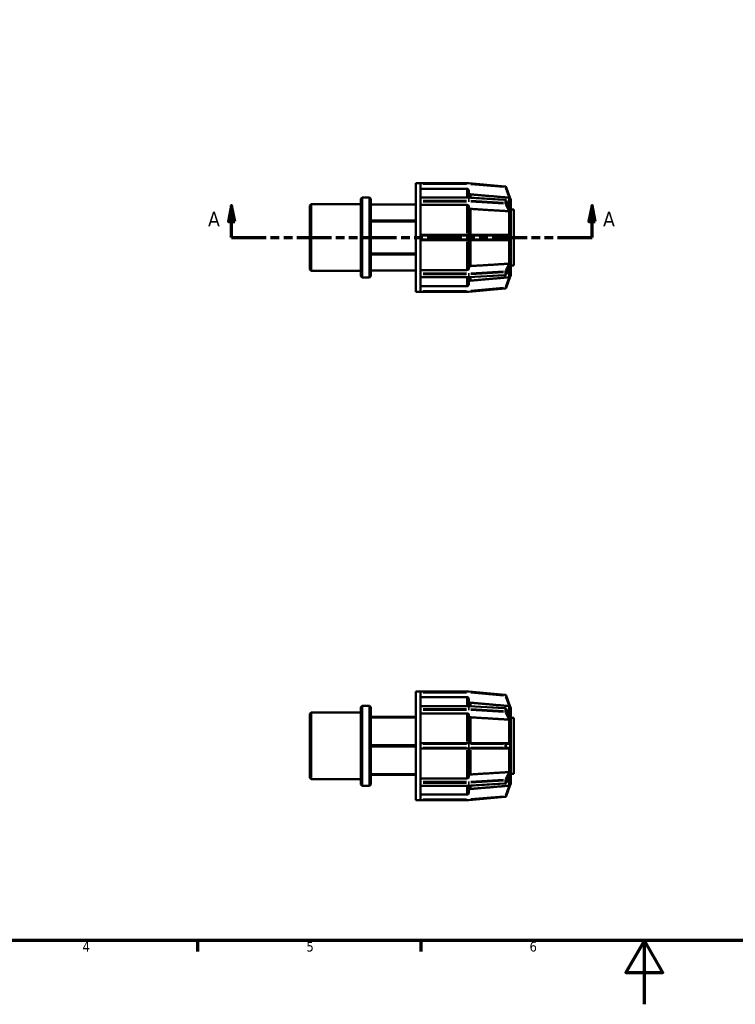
# Model space of a CAD drawing. Header units: millimetres. Extents: x 0 to 898, y 0 to 594.
# Tile 2 of 4: x 225 to 449, y 0 to 309. Entities that reach past the tile are written whole.
import ezdxf

# ---------------------------------------------------------------- set-up
doc = ezdxf.new("R2010")
doc.units = ezdxf.units.MM
doc.linetypes.add('DOUBLE_DASH_CHAIN', pattern=[1.2403, 0.6614, -0.0827, 0.1654, -0.0827, 0.1654, -0.0827])
for name, color, linetype, lineweight in [('Border (ANSI)', 7, 'Continuous', 70), ('Section Line (ANSI)', 7, 'DOUBLE_DASH_CHAIN', 70), ('Visible (ANSI)', 7, 'Continuous', 50), ('Visible Narrow (ANSI)', 7, 'Continuous', 35)]:
    doc.layers.add(name, color=color, linetype=linetype, lineweight=lineweight)
doc.styles.add('Label Text (ANSI)', font='tahoma.ttf')
doc.styles.add('Note Text (ANSI)', font='tahoma.ttf')

# ---------------------------------------------------------------- blocks, each defined once
blk = doc.blocks.new('Borders Default Border')
at = {"layer": 'Border (ANSI)'}
for p, q in [((280.33, 20), (280.33, 16.55)), ((350.42, 20), (350.42, 16.55))]:
    blk.add_line(p, q, dxfattribs=at)
at = {"layer": 'Border (ANSI)', "flags": 128}
for points in [[(20, 20), (20, 574), (821, 574), (821, 20), (20, 20)], [(420.5, 0), (420.5, 20), (414.73, 10), (426.27, 10), (420.5, 20)]]:
    blk.add_lwpolyline(points, dxfattribs=at)
at = {"layer": 'Border (ANSI)', "char_height": 3.05, "attachment_point": 7, "style": 'Note Text (ANSI)'}
for s, insert in [('4', (244.23, 16.55)), ('5', (314.48, 16.49)), ('6', (384.49, 16.49))]:
    blk.add_mtext(s, dxfattribs=dict(at, insert=insert))
blk = doc.blocks.new('2dTransSection0')
at = {"layer": 'Section Line (ANSI)', "linetype": 'Continuous'}
for p, q in [((290.98, 250.43), (289.98, 245.43)), ((290.98, 245.43), (290.98, 250.43)), ((291.98, 245.43), (290.98, 250.43)), ((404.08, 250.43), (403.08, 245.43)), ((404.08, 245.43), (404.08, 250.43)), ((405.08, 245.43), (404.08, 250.43)), ((289.98, 245.43), (291.98, 245.43)), ((290.98, 240.43), (290.98, 245.43)), ((403.08, 245.43), (405.08, 245.43)), ((404.08, 240.43), (404.08, 245.43)), ((290.98, 240.43), (301.83, 240.43)), ((393.23, 240.43), (404.08, 240.43))]:
    blk.add_line(p, q, dxfattribs=at)
at = {"layer": 'Section Line (ANSI)', "linetype": 'DOUBLE_DASH_CHAIN', "ltscale": 16.488108}
blk.add_line((290.98, 240.43), (404.08, 240.43), dxfattribs=at)
at = {"layer": 'Section Line (ANSI)', "linetype": 'Continuous', "flags": 128}
for points in [[(291.98, 245.43), (290.98, 250.43), (289.98, 245.43), (291.98, 245.43)], [(405.08, 245.43), (404.08, 250.43), (403.08, 245.43), (405.08, 245.43)]]:
    blk.add_lwpolyline(points, dxfattribs=at)
at = {"layer": 'Section Line (ANSI)'}
for points in [[(291.98, 245.43), (290.98, 250.43), (289.98, 245.43), (291.98, 245.43)], [(405.08, 245.43), (404.08, 250.43), (403.08, 245.43), (405.08, 245.43)]]:
    blk.add_solid(points, dxfattribs=at)
at = {"layer": 'Section Line (ANSI)', "char_height": 4.57, "attachment_point": 7, "style": 'Label Text (ANSI)'}
for insert in [(283.62, 243.93), (407.55, 243.93)]:
    blk.add_mtext('A', dxfattribs=dict(at, insert=insert))

msp = doc.modelspace()

# ---------------------------------------------------------------- linework, layer by layer
at = {"layer": 'Visible (ANSI)'}
for p, q in [((348.831, 223.427), (348.831, 257.427)), ((348.831, 257.427), (350.303, 257.427)), ((350.303, 257.416), (350.303, 257.427)), ((365.437, 257.427), (350.303, 257.427)), ((350.303, 252.874), (350.303, 257.416)), ((376.869, 256.428), (365.465, 257.426)), ((364.811, 255.704), (350.303, 255.704)), ((365.451, 255.063), (365.451, 252.916)), ((378.429, 252.684), (377.142, 256.219)), ((315.531, 250.486), (315.95, 250.905)), ((315.531, 230.369), (315.531, 250.486)), ((315.95, 250.905), (315.95, 229.95)), ((315.95, 250.905), (331.531, 250.905)), ((331.531, 252.581), (331.95, 253)), ((331.531, 228.273), (331.531, 252.581)), ((331.95, 253), (331.95, 227.854)), ((331.95, 253), (334.312, 253)), ((334.312, 227.854), (334.312, 253)), ((334.731, 252.581), (334.312, 253)), ((334.731, 252.581), (334.731, 228.273)), ((334.731, 250.8), (348.831, 250.8)), ((350.303, 252.917), (365.437, 252.917)), ((350.303, 252.823), (350.303, 252.874)), ((350.303, 252.448), (350.303, 252.823)), ((350.303, 252.073), (350.303, 252.448)), ((350.303, 252.007), (350.303, 252.073)), ((350.303, 241.041), (350.303, 252.007)), ((364.811, 250.628), (350.303, 250.628)), ((365.451, 250.175), (365.451, 241.277)), ((365.457, 252.916), (376.861, 252.211)), ((377.126, 252.038), (378.4, 249.562)), ((378.571, 252.293), (378.57, 252.295)), ((378.57, 252.293), (378.571, 252.293)), ((378.571, 252.293), (378.571, 249.419)), ((378.57, 249.42), (378.571, 249.419)), ((378.571, 248.217), (378.57, 248.218)), ((378.57, 248.217), (378.571, 248.217)), ((378.571, 249.419), (378.571, 248.818)), ((378.571, 249.227), (379.531, 249.227)), ((378.571, 248.818), (378.571, 248.217)), ((378.571, 248.217), (378.571, 241.277)), ((379.531, 231.627), (379.531, 249.227)), ((348.831, 245.771), (334.731, 245.771)), ((334.731, 245.457), (348.831, 245.457)), ((365.437, 241.277), (350.303, 241.277)), ((350.303, 240.957), (350.303, 241.041)), ((350.303, 240.427), (350.303, 240.957)), ((376.842, 241.277), (365.437, 241.277)), ((378.01, 241.277), (376.842, 241.277)), ((378.57, 241.277), (378.571, 241.277)), ((378.571, 241.277), (378.571, 240.427)), ((350.303, 239.897), (350.303, 240.427)), ((350.303, 239.814), (350.303, 239.897)), ((350.303, 228.848), (350.303, 239.814)), ((350.303, 239.577), (365.437, 239.577)), ((365.437, 239.577), (376.842, 239.577)), ((365.451, 239.577), (365.451, 230.68)), ((376.842, 239.577), (378.01, 239.577)), ((378.571, 239.577), (378.57, 239.577)), ((378.571, 240.427), (378.571, 239.577)), ((378.571, 239.577), (378.571, 232.638)), ((348.831, 235.398), (334.731, 235.398)), ((334.731, 235.084), (348.831, 235.084)), ((378.57, 232.636), (378.571, 232.638)), ((378.571, 232.638), (378.57, 232.638)), ((378.571, 232.638), (378.571, 232.037)), ((378.571, 232.037), (378.571, 231.436)), ((378.571, 231.627), (379.531, 231.627)), ((315.531, 230.369), (315.95, 229.95)), ((315.95, 229.95), (331.531, 229.95)), ((348.831, 230.055), (334.731, 230.055)), ((350.303, 230.226), (364.811, 230.226)), ((350.303, 228.781), (350.303, 228.848)), ((350.303, 228.407), (350.303, 228.781)), ((376.861, 228.644), (365.457, 227.939)), ((378.4, 231.293), (377.126, 228.817)), ((378.571, 231.436), (378.57, 231.434)), ((378.57, 228.559), (378.571, 228.562)), ((378.571, 228.562), (378.57, 228.562)), ((378.571, 231.436), (378.571, 228.562)), ((331.531, 228.273), (331.95, 227.854)), ((331.95, 227.854), (334.312, 227.854)), ((334.731, 228.273), (334.312, 227.854)), ((350.303, 228.032), (350.303, 228.407)), ((350.303, 227.981), (350.303, 228.032)), ((350.303, 223.438), (350.303, 227.981)), ((365.437, 227.938), (350.303, 227.938)), ((365.451, 227.938), (365.451, 225.792)), ((377.142, 224.636), (378.429, 228.171)), ((348.831, 223.427), (350.303, 223.427)), ((350.303, 225.151), (364.811, 225.151)), ((350.303, 223.427), (350.303, 223.438)), ((350.303, 223.427), (365.437, 223.427)), ((365.465, 223.429), (376.869, 224.426)), ((348.831, 64.029), (348.831, 98.029)), ((348.831, 98.029), (350.303, 98.029)), ((350.303, 98.018), (350.303, 98.029)), ((365.437, 98.029), (350.303, 98.029)), ((350.303, 93.476), (350.303, 98.018)), ((364.811, 96.305), (350.303, 96.305)), ((376.869, 97.03), (365.465, 98.028)), ((378.429, 93.285), (377.142, 96.82)), ((331.531, 93.183), (331.95, 93.602)), ((331.531, 68.875), (331.531, 93.183)), ((331.95, 93.602), (331.95, 68.456)), ((331.95, 93.602), (334.312, 93.602)), ((334.312, 68.456), (334.312, 93.602)), ((334.731, 93.183), (334.312, 93.602)), ((334.731, 93.183), (334.731, 68.875)), ((350.303, 93.518), (365.437, 93.518)), ((350.303, 93.424), (350.303, 93.476)), ((350.303, 93.05), (350.303, 93.424)), ((350.303, 92.675), (350.303, 93.05)), ((350.303, 92.608), (350.303, 92.675)), ((365.451, 95.664), (365.451, 93.518)), ((365.457, 93.517), (376.861, 92.812)), ((377.126, 92.639), (378.4, 90.163)), ((378.571, 92.894), (378.57, 92.897)), ((378.57, 92.894), (378.571, 92.894)), ((378.571, 92.894), (378.571, 90.02)), ((315.531, 91.087), (315.95, 91.506)), ((315.531, 70.97), (315.531, 91.087)), ((315.95, 91.506), (315.95, 70.551)), ((315.95, 91.506), (331.531, 91.506)), ((348.831, 90.103), (334.731, 90.103)), ((334.731, 89.921), (348.831, 89.921)), ((350.303, 81.642), (350.303, 92.608)), ((364.811, 91.23), (350.303, 91.23)), ((365.451, 90.776), (365.451, 81.879)), ((378.57, 90.022), (378.571, 90.02)), ((378.571, 90.02), (378.571, 89.419)), ((378.571, 89.829), (379.531, 89.829)), ((379.531, 72.229), (379.531, 89.829)), ((378.571, 88.818), (378.57, 88.82)), ((378.57, 88.818), (378.571, 88.818)), ((378.571, 89.419), (378.571, 88.818)), ((378.571, 88.818), (378.571, 81.879)), ((348.831, 81.21), (334.731, 81.21)), ((334.731, 80.847), (348.831, 80.847)), ((365.437, 81.879), (350.303, 81.879)), ((350.303, 81.559), (350.303, 81.642)), ((350.303, 81.029), (350.303, 81.559)), ((350.303, 80.499), (350.303, 81.029)), ((350.303, 80.415), (350.303, 80.499)), ((350.303, 69.45), (350.303, 80.415)), ((376.842, 81.879), (365.437, 81.879)), ((378.01, 81.879), (376.842, 81.879)), ((378.57, 81.879), (378.571, 81.879)), ((378.571, 81.879), (378.571, 81.029)), ((378.571, 81.029), (378.571, 80.179)), ((350.303, 80.179), (365.437, 80.179)), ((365.437, 80.179), (376.842, 80.179)), ((365.451, 80.179), (365.451, 71.281)), ((376.842, 80.179), (378.01, 80.179)), ((378.571, 80.179), (378.57, 80.179)), ((378.571, 80.179), (378.571, 73.24)), ((348.831, 72.136), (334.731, 72.136)), ((334.731, 71.955), (348.831, 71.955)), ((378.4, 71.894), (377.126, 69.419)), ((378.57, 73.238), (378.571, 73.24)), ((378.571, 73.24), (378.57, 73.24)), ((378.571, 72.037), (378.57, 72.036)), ((378.571, 73.24), (378.571, 72.638)), ((378.571, 72.638), (378.571, 72.037)), ((378.571, 72.229), (379.531, 72.229)), ((378.571, 72.037), (378.571, 69.163)), ((315.531, 70.97), (315.95, 70.551)), ((315.95, 70.551), (331.531, 70.551)), ((331.531, 68.875), (331.95, 68.456)), ((331.95, 68.456), (334.312, 68.456)), ((334.731, 68.875), (334.312, 68.456)), ((350.303, 70.828), (364.811, 70.828)), ((350.303, 69.383), (350.303, 69.45)), ((350.303, 69.008), (350.303, 69.383)), ((350.303, 68.633), (350.303, 69.008)), ((350.303, 68.582), (350.303, 68.633)), ((350.303, 64.04), (350.303, 68.582)), ((365.437, 68.539), (350.303, 68.539)), ((365.451, 68.54), (365.451, 66.393)), ((376.861, 69.246), (365.457, 68.54)), ((377.142, 65.237), (378.429, 68.772)), ((378.57, 69.161), (378.571, 69.163)), ((378.571, 69.163), (378.57, 69.163)), ((350.303, 65.752), (364.811, 65.752)), ((365.465, 64.03), (376.869, 65.028)), ((348.831, 64.029), (350.303, 64.029)), ((350.303, 64.029), (350.303, 64.04)), ((350.303, 64.029), (365.437, 64.029))]:
    msp.add_line(p, q, dxfattribs=at)
for centre, radius, start, end in [((365.437, 257.107), 0.32, 85, 90), ((376.842, 256.11), 0.32, 20, 85), ((365.437, 252.597), 0.32, 86.45998, 90), ((376.842, 251.891), 0.32, 27.23631, 86.45998), ((377.931, 252.293), 0.64, 0, 40), ((376.842, 228.964), 0.32, 273.54002, 332.76369), ((377.931, 228.562), 0.64, 320, 0), ((365.437, 228.258), 0.32, 270, 273.54002), ((365.437, 223.747), 0.32, 270, 275), ((376.842, 224.745), 0.32, 275, 340), ((365.437, 97.709), 0.32, 85, 90), ((376.842, 96.711), 0.32, 20, 85), ((365.437, 93.198), 0.32, 86.45998, 90), ((376.842, 92.493), 0.32, 27.23631, 86.45998), ((377.931, 92.894), 0.64, 0, 40), ((365.437, 68.859), 0.32, 270, 273.54002), ((376.842, 69.565), 0.32, 273.54002, 332.76369), ((377.931, 69.163), 0.64, 320, 0), ((376.842, 65.347), 0.32, 275, 340), ((365.437, 64.349), 0.32, 270, 275)]:
    msp.add_arc(centre, radius, start, end, dxfattribs=at)
for points, knots in [([(365.451, 255.063), (365.451, 255.142), (365.433, 255.235), (365.372, 255.381), (365.32, 255.46), (365.208, 255.572), (365.129, 255.625), (364.983, 255.685), (364.89, 255.704), (364.811, 255.704)], [-0.094858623, -0.094858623, -0.094858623, -0.094858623, -0.071111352, -0.071111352, -0.047385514, -0.047385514, -0.023683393, -0.023683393, 0, 0, 0, 0]), ([(366.035, 253.95), (365.971, 253.955), (365.903, 253.973), (365.773, 254.026), (365.695, 254.079), (365.583, 254.191), (365.53, 254.27), (365.47, 254.416), (365.451, 254.509), (365.451, 254.588)], [0.195131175, 0.195131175, 0.195131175, 0.195131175, 0.213414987, 0.213414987, 0.237119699, 0.237119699, 0.26085182, 0.26085182, 0.284604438, 0.284604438, 0.284604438, 0.284604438]), ([(365.451, 250.175), (365.451, 250.231), (365.433, 250.297), (365.372, 250.4), (365.32, 250.456), (365.208, 250.535), (365.129, 250.572), (364.983, 250.615), (364.89, 250.628), (364.811, 250.628)], [-0.094858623, -0.094858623, -0.094858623, -0.094858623, -0.071111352, -0.071111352, -0.047385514, -0.047385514, -0.023683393, -0.023683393, 0, 0, 0, 0]), ([(378.429, 252.684), (378.429, 252.683), (378.429, 252.683), (378.426, 252.686), (378.422, 252.69), (378.405, 252.707), (378.391, 252.722), (378.345, 252.762), (378.304, 252.794), (378.21, 252.845), (378.163, 252.865), (378.091, 252.885), (378.069, 252.89), (378.034, 252.896), (378.022, 252.898), (378.01, 252.899)], [-0.137198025, -0.137198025, -0.137198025, -0.137198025, -0.131410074, -0.131410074, -0.12136887, -0.12136887, -0.108785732, -0.108785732, -0.088440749, -0.088440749, -0.072308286, -0.072308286, -0.06546388, -0.06546388, -0.061785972, -0.061785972, -0.061785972, -0.061785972]), ([(366.035, 249.388), (365.971, 249.392), (365.903, 249.404), (365.773, 249.442), (365.695, 249.479), (365.583, 249.559), (365.53, 249.614), (365.47, 249.718), (365.451, 249.784), (365.451, 249.84)], [0.195131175, 0.195131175, 0.195131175, 0.195131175, 0.213414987, 0.213414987, 0.237119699, 0.237119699, 0.26085182, 0.26085182, 0.284604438, 0.284604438, 0.284604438, 0.284604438]), ([(378.429, 248.719), (378.429, 248.716), (378.429, 248.713), (378.428, 248.704), (378.427, 248.699), (378.423, 248.686), (378.418, 248.679), (378.397, 248.661), (378.373, 248.654), (378.303, 248.643), (378.253, 248.64), (378.148, 248.639), (378.101, 248.639), (378.038, 248.643), (378.024, 248.644), (378.01, 248.645)], [-0.077610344, -0.077610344, -0.077610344, -0.077610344, -0.075739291, -0.075739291, -0.072285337, -0.072285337, -0.065141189, -0.065141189, -0.047719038, -0.047719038, -0.026842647, -0.026842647, -0.012194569, -0.012194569, -0.007964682, -0.007964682, -0.007964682, -0.007964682]), ([(378.4, 249.562), (378.402, 249.559), (378.403, 249.557), (378.414, 249.533), (378.421, 249.517), (378.426, 249.495), (378.428, 249.488), (378.429, 249.477), (378.429, 249.473), (378.429, 249.469)], [-0.101345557, -0.101345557, -0.101345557, -0.101345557, -0.100307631, -0.100307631, -0.091492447, -0.091492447, -0.086799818, -0.086799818, -0.083647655, -0.083647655, -0.083647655, -0.083647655]), ([(378.429, 249.469), (378.424, 249.351), (378.421, 249.228), (378.421, 249.109), (378.421, 248.989), (378.424, 248.858), (378.429, 248.719)], [-0.05070954, -0.05070954, -0.05070954, -0.05070954, 0, 0, 0, 0.05070954, 0.05070954, 0.05070954, 0.05070954]), ([(378.571, 248.818), (378.571, 248.995), (378.572, 249.189), (378.571, 249.395), (378.57, 249.408), (378.57, 249.42)], [0.323289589, 0.323289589, 0.323289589, 0.323289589, 0.398690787, 0.398690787, 0.403572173, 0.403572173, 0.403572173, 0.403572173]), ([(378.57, 248.218), (378.57, 248.231), (378.571, 248.243), (378.572, 248.445), (378.571, 248.64), (378.571, 248.818)], [0.243007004, 0.243007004, 0.243007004, 0.243007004, 0.24788839, 0.24788839, 0.323289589, 0.323289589, 0.323289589, 0.323289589]), ([(378.01, 241.277), (378.017, 241.277), (378.024, 241.277), (378.051, 241.276), (378.07, 241.273), (378.126, 241.263), (378.161, 241.251), (378.26, 241.207), (378.312, 241.168), (378.374, 241.102), (378.394, 241.075), (378.415, 241.034), (378.421, 241.017), (378.428, 240.986), (378.429, 240.973), (378.429, 240.958), (378.429, 240.958), (378.429, 240.957)], [-0.059205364, -0.059205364, -0.059205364, -0.059205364, -0.057818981, -0.057818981, -0.053993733, -0.053993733, -0.04644932, -0.04644932, -0.031587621, -0.031587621, -0.021708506, -0.021708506, -0.016290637, -0.016290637, -0.012040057, -0.012040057, -0.011924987, -0.011924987, -0.011924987, -0.011924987]), ([(378.429, 240.957), (378.424, 240.776), (378.421, 240.596), (378.421, 240.427), (378.421, 240.258), (378.424, 240.079), (378.429, 239.897)], [0.59586963, 0.59586963, 0.59586963, 0.59586963, 0.64657918, 0.64657918, 0.64657918, 0.69728872, 0.69728872, 0.69728872, 0.69728872]), ([(378.571, 240.427), (378.571, 240.679), (378.572, 240.953), (378.571, 241.242), (378.57, 241.26), (378.57, 241.277)], [0.323289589, 0.323289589, 0.323289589, 0.323289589, 0.398690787, 0.398690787, 0.403572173, 0.403572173, 0.403572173, 0.403572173]), ([(378.429, 239.897), (378.429, 239.889), (378.429, 239.881), (378.426, 239.858), (378.422, 239.842), (378.405, 239.8), (378.391, 239.776), (378.345, 239.718), (378.304, 239.68), (378.21, 239.623), (378.163, 239.602), (378.091, 239.585), (378.069, 239.581), (378.034, 239.578), (378.022, 239.577), (378.01, 239.577)], [-0.137198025, -0.137198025, -0.137198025, -0.137198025, -0.131410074, -0.131410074, -0.12136887, -0.12136887, -0.108785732, -0.108785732, -0.088440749, -0.088440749, -0.072308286, -0.072308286, -0.06546388, -0.06546388, -0.061785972, -0.061785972, -0.061785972, -0.061785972]), ([(378.57, 239.577), (378.57, 239.595), (378.571, 239.612), (378.572, 239.902), (378.571, 240.176), (378.571, 240.427)], [0.243007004, 0.243007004, 0.243007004, 0.243007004, 0.24788839, 0.24788839, 0.323289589, 0.323289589, 0.323289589, 0.323289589]), ([(378.01, 232.209), (378.025, 232.211), (378.04, 232.212), (378.11, 232.216), (378.163, 232.216), (378.27, 232.214), (378.318, 232.21), (378.374, 232.2), (378.392, 232.194), (378.414, 232.18), (378.421, 232.173), (378.426, 232.16), (378.428, 232.154), (378.429, 232.144), (378.429, 232.14), (378.429, 232.135)], [-0.146926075, -0.146926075, -0.146926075, -0.146926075, -0.143116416, -0.143116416, -0.128789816, -0.128789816, -0.111118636, -0.111118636, -0.100307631, -0.100307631, -0.091492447, -0.091492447, -0.086799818, -0.086799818, -0.083647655, -0.083647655, -0.083647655, -0.083647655]), ([(378.429, 232.135), (378.424, 231.997), (378.421, 231.866), (378.421, 231.746), (378.421, 231.627), (378.424, 231.504), (378.429, 231.386)], [-0.05070954, -0.05070954, -0.05070954, -0.05070954, 0, 0, 0, 0.05070954, 0.05070954, 0.05070954, 0.05070954]), ([(378.571, 232.037), (378.571, 232.215), (378.572, 232.409), (378.571, 232.612), (378.57, 232.624), (378.57, 232.636)], [0.323289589, 0.323289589, 0.323289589, 0.323289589, 0.398690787, 0.398690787, 0.403572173, 0.403572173, 0.403572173, 0.403572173]), ([(378.57, 231.434), (378.57, 231.447), (378.571, 231.459), (378.572, 231.666), (378.571, 231.859), (378.571, 232.037)], [0.243007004, 0.243007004, 0.243007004, 0.243007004, 0.24788839, 0.24788839, 0.323289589, 0.323289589, 0.323289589, 0.323289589]), ([(364.811, 230.226), (364.89, 230.226), (364.983, 230.239), (365.129, 230.282), (365.208, 230.32), (365.32, 230.399), (365.372, 230.454), (365.433, 230.558), (365.451, 230.624), (365.451, 230.68)], [0, 0, 0, 0, 0.023683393, 0.023683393, 0.047385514, 0.047385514, 0.071111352, 0.071111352, 0.094858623, 0.094858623, 0.094858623, 0.094858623]), ([(365.451, 231.015), (365.451, 231.071), (365.47, 231.137), (365.53, 231.24), (365.583, 231.296), (365.695, 231.375), (365.773, 231.413), (365.903, 231.451), (365.971, 231.463), (366.035, 231.467)], [0.094863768, 0.094863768, 0.094863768, 0.094863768, 0.118616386, 0.118616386, 0.142348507, 0.142348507, 0.166053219, 0.166053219, 0.184337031, 0.184337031, 0.184337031, 0.184337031]), ([(378.429, 231.386), (378.429, 231.383), (378.429, 231.38), (378.428, 231.371), (378.427, 231.365), (378.423, 231.345), (378.418, 231.331), (378.408, 231.309), (378.405, 231.301), (378.4, 231.293)], [-0.077610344, -0.077610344, -0.077610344, -0.077610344, -0.075739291, -0.075739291, -0.072285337, -0.072285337, -0.065141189, -0.065141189, -0.061217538, -0.061217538, -0.061217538, -0.061217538]), ([(364.811, 225.151), (364.89, 225.151), (364.983, 225.17), (365.129, 225.23), (365.208, 225.283), (365.32, 225.395), (365.372, 225.473), (365.433, 225.62), (365.451, 225.713), (365.451, 225.792)], [0, 0, 0, 0, 0.023683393, 0.023683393, 0.047385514, 0.047385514, 0.071111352, 0.071111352, 0.094858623, 0.094858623, 0.094858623, 0.094858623]), ([(365.451, 226.266), (365.451, 226.346), (365.47, 226.439), (365.53, 226.585), (365.583, 226.664), (365.695, 226.776), (365.773, 226.829), (365.903, 226.882), (365.971, 226.9), (366.035, 226.905)], [0.094863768, 0.094863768, 0.094863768, 0.094863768, 0.118616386, 0.118616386, 0.142348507, 0.142348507, 0.166053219, 0.166053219, 0.184337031, 0.184337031, 0.184337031, 0.184337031]), ([(378.01, 227.955), (378.017, 227.956), (378.024, 227.957), (378.051, 227.961), (378.07, 227.965), (378.126, 227.979), (378.161, 227.991), (378.26, 228.032), (378.312, 228.067), (378.374, 228.117), (378.394, 228.136), (378.415, 228.157), (378.421, 228.164), (378.428, 228.171), (378.429, 228.172), (378.429, 228.171), (378.429, 228.171), (378.429, 228.171)], [-0.059205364, -0.059205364, -0.059205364, -0.059205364, -0.057818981, -0.057818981, -0.053993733, -0.053993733, -0.04644932, -0.04644932, -0.031587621, -0.031587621, -0.021708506, -0.021708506, -0.016290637, -0.016290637, -0.012040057, -0.012040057, -0.011924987, -0.011924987, -0.011924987, -0.011924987]), ([(365.451, 95.664), (365.451, 95.743), (365.433, 95.836), (365.372, 95.983), (365.32, 96.062), (365.208, 96.173), (365.129, 96.226), (364.983, 96.287), (364.89, 96.305), (364.811, 96.305)], [-0.094858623, -0.094858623, -0.094858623, -0.094858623, -0.071111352, -0.071111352, -0.047385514, -0.047385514, -0.023683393, -0.023683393, 0, 0, 0, 0]), ([(366.035, 94.551), (365.971, 94.557), (365.903, 94.574), (365.773, 94.628), (365.695, 94.68), (365.583, 94.792), (365.53, 94.871), (365.47, 95.017), (365.451, 95.111), (365.451, 95.19)], [0.195131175, 0.195131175, 0.195131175, 0.195131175, 0.213414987, 0.213414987, 0.237119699, 0.237119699, 0.26085182, 0.26085182, 0.284604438, 0.284604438, 0.284604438, 0.284604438]), ([(378.429, 93.285), (378.429, 93.285), (378.429, 93.285), (378.426, 93.287), (378.422, 93.291), (378.405, 93.309), (378.391, 93.323), (378.345, 93.364), (378.304, 93.395), (378.21, 93.447), (378.163, 93.466), (378.091, 93.486), (378.069, 93.491), (378.034, 93.497), (378.022, 93.499), (378.01, 93.501)], [-0.137198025, -0.137198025, -0.137198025, -0.137198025, -0.131410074, -0.131410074, -0.12136887, -0.12136887, -0.108785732, -0.108785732, -0.088440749, -0.088440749, -0.072308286, -0.072308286, -0.06546388, -0.06546388, -0.061785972, -0.061785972, -0.061785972, -0.061785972]), ([(365.451, 90.776), (365.451, 90.832), (365.433, 90.898), (365.372, 91.002), (365.32, 91.058), (365.208, 91.137), (365.129, 91.174), (364.983, 91.217), (364.89, 91.23), (364.811, 91.23)], [-0.094858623, -0.094858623, -0.094858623, -0.094858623, -0.071111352, -0.071111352, -0.047385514, -0.047385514, -0.023683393, -0.023683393, 0, 0, 0, 0]), ([(366.035, 89.989), (365.971, 89.993), (365.903, 90.006), (365.773, 90.044), (365.695, 90.081), (365.583, 90.16), (365.53, 90.216), (365.47, 90.319), (365.451, 90.385), (365.451, 90.441)], [0.195131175, 0.195131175, 0.195131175, 0.195131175, 0.213414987, 0.213414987, 0.237119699, 0.237119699, 0.26085182, 0.26085182, 0.284604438, 0.284604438, 0.284604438, 0.284604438]), ([(378.4, 90.163), (378.402, 90.161), (378.403, 90.158), (378.414, 90.135), (378.421, 90.118), (378.426, 90.097), (378.428, 90.09), (378.429, 90.078), (378.429, 90.074), (378.429, 90.07)], [-0.101345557, -0.101345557, -0.101345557, -0.101345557, -0.100307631, -0.100307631, -0.091492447, -0.091492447, -0.086799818, -0.086799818, -0.083647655, -0.083647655, -0.083647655, -0.083647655]), ([(378.429, 90.07), (378.424, 89.952), (378.421, 89.83), (378.421, 89.71), (378.421, 89.59), (378.424, 89.459), (378.429, 89.321)], [-0.05070954, -0.05070954, -0.05070954, -0.05070954, 0, 0, 0, 0.05070954, 0.05070954, 0.05070954, 0.05070954]), ([(378.571, 89.419), (378.571, 89.597), (378.572, 89.79), (378.571, 89.997), (378.57, 90.009), (378.57, 90.022)], [0.323289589, 0.323289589, 0.323289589, 0.323289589, 0.398690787, 0.398690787, 0.403572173, 0.403572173, 0.403572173, 0.403572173]), ([(378.429, 89.321), (378.429, 89.317), (378.429, 89.314), (378.428, 89.306), (378.427, 89.301), (378.423, 89.287), (378.418, 89.28), (378.397, 89.262), (378.373, 89.255), (378.303, 89.245), (378.253, 89.242), (378.148, 89.24), (378.101, 89.241), (378.038, 89.244), (378.024, 89.245), (378.01, 89.247)], [-0.077610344, -0.077610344, -0.077610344, -0.077610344, -0.075739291, -0.075739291, -0.072285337, -0.072285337, -0.065141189, -0.065141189, -0.047719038, -0.047719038, -0.026842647, -0.026842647, -0.012194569, -0.012194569, -0.007964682, -0.007964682, -0.007964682, -0.007964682]), ([(378.57, 88.82), (378.57, 88.832), (378.571, 88.844), (378.572, 89.047), (378.571, 89.241), (378.571, 89.419)], [0.243007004, 0.243007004, 0.243007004, 0.243007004, 0.24788839, 0.24788839, 0.323289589, 0.323289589, 0.323289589, 0.323289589]), ([(378.01, 81.879), (378.017, 81.879), (378.024, 81.879), (378.051, 81.877), (378.07, 81.875), (378.126, 81.864), (378.161, 81.853), (378.26, 81.809), (378.312, 81.769), (378.374, 81.704), (378.394, 81.677), (378.415, 81.635), (378.421, 81.619), (378.428, 81.588), (378.429, 81.574), (378.429, 81.56), (378.429, 81.559), (378.429, 81.559)], [-0.059205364, -0.059205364, -0.059205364, -0.059205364, -0.057818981, -0.057818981, -0.053993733, -0.053993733, -0.04644932, -0.04644932, -0.031587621, -0.031587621, -0.021708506, -0.021708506, -0.016290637, -0.016290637, -0.012040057, -0.012040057, -0.011924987, -0.011924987, -0.011924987, -0.011924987]), ([(378.429, 80.499), (378.429, 80.491), (378.429, 80.482), (378.426, 80.459), (378.422, 80.443), (378.405, 80.401), (378.391, 80.378), (378.345, 80.32), (378.304, 80.282), (378.21, 80.224), (378.163, 80.204), (378.091, 80.186), (378.069, 80.182), (378.034, 80.179), (378.022, 80.179), (378.01, 80.179)], [-0.137198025, -0.137198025, -0.137198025, -0.137198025, -0.131410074, -0.131410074, -0.12136887, -0.12136887, -0.108785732, -0.108785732, -0.088440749, -0.088440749, -0.072308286, -0.072308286, -0.06546388, -0.06546388, -0.061785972, -0.061785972, -0.061785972, -0.061785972]), ([(378.429, 81.559), (378.424, 81.377), (378.421, 81.198), (378.421, 81.029), (378.421, 80.86), (378.424, 80.68), (378.429, 80.499)], [-0.05070954, -0.05070954, -0.05070954, -0.05070954, 0, 0, 0, 0.05070954, 0.05070954, 0.05070954, 0.05070954]), ([(378.571, 81.029), (378.571, 81.28), (378.572, 81.555), (378.571, 81.844), (378.57, 81.861), (378.57, 81.879)], [0.323289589, 0.323289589, 0.323289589, 0.323289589, 0.398690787, 0.398690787, 0.403572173, 0.403572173, 0.403572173, 0.403572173]), ([(378.57, 80.179), (378.57, 80.196), (378.571, 80.214), (378.572, 80.503), (378.571, 80.777), (378.571, 81.029)], [0.243007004, 0.243007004, 0.243007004, 0.243007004, 0.24788839, 0.24788839, 0.323289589, 0.323289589, 0.323289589, 0.323289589]), ([(364.811, 70.828), (364.89, 70.828), (364.983, 70.841), (365.129, 70.884), (365.208, 70.921), (365.32, 71), (365.372, 71.056), (365.433, 71.159), (365.451, 71.225), (365.451, 71.281)], [0, 0, 0, 0, 0.023683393, 0.023683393, 0.047385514, 0.047385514, 0.071111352, 0.071111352, 0.094858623, 0.094858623, 0.094858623, 0.094858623]), ([(365.451, 71.617), (365.451, 71.672), (365.47, 71.738), (365.53, 71.842), (365.583, 71.898), (365.695, 71.977), (365.773, 72.014), (365.903, 72.052), (365.971, 72.064), (366.035, 72.068)], [0.094863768, 0.094863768, 0.094863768, 0.094863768, 0.118616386, 0.118616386, 0.142348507, 0.142348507, 0.166053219, 0.166053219, 0.184337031, 0.184337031, 0.184337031, 0.184337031]), ([(378.01, 72.811), (378.025, 72.812), (378.04, 72.813), (378.11, 72.817), (378.163, 72.818), (378.27, 72.815), (378.318, 72.811), (378.374, 72.801), (378.392, 72.796), (378.414, 72.782), (378.421, 72.774), (378.426, 72.761), (378.428, 72.756), (378.429, 72.746), (378.429, 72.742), (378.429, 72.737)], [-0.146926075, -0.146926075, -0.146926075, -0.146926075, -0.143116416, -0.143116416, -0.128789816, -0.128789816, -0.111118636, -0.111118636, -0.100307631, -0.100307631, -0.091492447, -0.091492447, -0.086799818, -0.086799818, -0.083647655, -0.083647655, -0.083647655, -0.083647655]), ([(378.429, 71.987), (378.429, 71.984), (378.429, 71.981), (378.428, 71.973), (378.427, 71.966), (378.423, 71.947), (378.418, 71.932), (378.408, 71.911), (378.405, 71.903), (378.4, 71.894)], [-0.077610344, -0.077610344, -0.077610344, -0.077610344, -0.075739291, -0.075739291, -0.072285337, -0.072285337, -0.065141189, -0.065141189, -0.061217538, -0.061217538, -0.061217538, -0.061217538]), ([(378.429, 72.737), (378.424, 72.599), (378.421, 72.467), (378.421, 72.348), (378.421, 72.228), (378.424, 72.105), (378.429, 71.987)], [-0.05070954, -0.05070954, -0.05070954, -0.05070954, 0, 0, 0, 0.05070954, 0.05070954, 0.05070954, 0.05070954]), ([(378.571, 72.638), (378.571, 72.816), (378.572, 73.011), (378.571, 73.213), (378.57, 73.226), (378.57, 73.238)], [0.323289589, 0.323289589, 0.323289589, 0.323289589, 0.398690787, 0.398690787, 0.403572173, 0.403572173, 0.403572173, 0.403572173]), ([(378.57, 72.036), (378.57, 72.048), (378.571, 72.061), (378.572, 72.267), (378.571, 72.461), (378.571, 72.638)], [0.243007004, 0.243007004, 0.243007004, 0.243007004, 0.24788839, 0.24788839, 0.323289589, 0.323289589, 0.323289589, 0.323289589]), ([(378.01, 68.557), (378.017, 68.558), (378.024, 68.559), (378.051, 68.563), (378.07, 68.567), (378.126, 68.58), (378.161, 68.592), (378.26, 68.634), (378.312, 68.668), (378.374, 68.718), (378.394, 68.737), (378.415, 68.758), (378.421, 68.765), (378.428, 68.772), (378.429, 68.773), (378.429, 68.772), (378.429, 68.772), (378.429, 68.772)], [-0.059205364, -0.059205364, -0.059205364, -0.059205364, -0.057818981, -0.057818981, -0.053993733, -0.053993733, -0.04644932, -0.04644932, -0.031587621, -0.031587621, -0.021708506, -0.021708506, -0.016290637, -0.016290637, -0.012040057, -0.012040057, -0.011924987, -0.011924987, -0.011924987, -0.011924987]), ([(364.811, 65.752), (364.89, 65.752), (364.983, 65.771), (365.129, 65.831), (365.208, 65.884), (365.32, 65.996), (365.372, 66.075), (365.433, 66.221), (365.451, 66.314), (365.451, 66.393)], [0, 0, 0, 0, 0.023683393, 0.023683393, 0.047385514, 0.047385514, 0.071111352, 0.071111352, 0.094858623, 0.094858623, 0.094858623, 0.094858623]), ([(365.451, 66.868), (365.451, 66.947), (365.47, 67.04), (365.53, 67.186), (365.583, 67.265), (365.695, 67.377), (365.773, 67.43), (365.903, 67.484), (365.971, 67.501), (366.035, 67.507)], [0.094863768, 0.094863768, 0.094863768, 0.094863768, 0.118616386, 0.118616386, 0.142348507, 0.142348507, 0.166053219, 0.166053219, 0.184337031, 0.184337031, 0.184337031, 0.184337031])]:
    msp.add_open_spline(points, degree=3, knots=knots, dxfattribs=at)
for points, weights in [([(377.987, 252.902), (372.252, 253.405), (366.035, 253.95)], [1, 1.00080989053, 1]), ([(377.987, 248.647), (372.252, 249.003), (366.035, 249.388)], [1, 1.00080989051, 1]), ([(366.035, 231.467), (372.252, 231.852), (377.987, 232.208)], [1, 1.00080989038, 1]), ([(366.035, 226.905), (372.252, 227.45), (377.987, 227.953)], [1, 1.00080989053, 1]), ([(377.987, 93.503), (372.252, 94.006), (366.035, 94.551)], [1, 1.00080989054, 1]), ([(377.987, 89.248), (372.252, 89.604), (366.035, 89.989)], [1, 1.00080989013, 1]), ([(366.035, 72.068), (372.252, 72.454), (377.987, 72.809)], [1, 1.00080989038, 1]), ([(366.035, 67.507), (372.252, 68.052), (377.987, 68.554)], [1, 1.00080989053, 1])]:
    msp.add_rational_spline(points, weights, degree=2, dxfattribs=at)
for points in [[(378.01, 252.899), (378.002, 252.9), (377.995, 252.901), (377.987, 252.902)], [(378.57, 252.293), (378.57, 252.294), (378.57, 252.295), (378.57, 252.295)], [(378.01, 248.645), (378.002, 248.646), (377.995, 248.647), (377.987, 248.647)], [(378.57, 248.217), (378.57, 248.217), (378.57, 248.218), (378.57, 248.218)], [(377.987, 232.208), (377.995, 232.208), (378.002, 232.209), (378.01, 232.209)], [(378.57, 232.636), (378.57, 232.637), (378.57, 232.638), (378.57, 232.638)], [(378.57, 228.559), (378.57, 228.56), (378.57, 228.561), (378.57, 228.562)], [(377.987, 227.953), (377.995, 227.954), (378.002, 227.955), (378.01, 227.955)], [(378.01, 93.501), (378.002, 93.502), (377.995, 93.502), (377.987, 93.503)], [(378.57, 92.894), (378.57, 92.895), (378.57, 92.896), (378.57, 92.897)], [(378.01, 89.247), (378.002, 89.247), (377.995, 89.248), (377.987, 89.248)], [(378.57, 88.818), (378.57, 88.819), (378.57, 88.819), (378.57, 88.82)], [(377.987, 72.809), (377.995, 72.81), (378.002, 72.81), (378.01, 72.811)], [(378.57, 73.238), (378.57, 73.238), (378.57, 73.239), (378.57, 73.24)], [(377.987, 68.554), (377.995, 68.555), (378.002, 68.556), (378.01, 68.557)], [(378.57, 69.161), (378.57, 69.162), (378.57, 69.162), (378.57, 69.163)]]:
    msp.add_open_spline(points, degree=3, dxfattribs=at)
at = {"layer": 'Visible Narrow (ANSI)'}
for p, q in [((351.06, 257.107), (364.681, 257.107)), ((365.437, 257.132), (365.437, 257.426)), ((365.465, 257.425), (365.439, 257.132)), ((366.007, 257.057), (376.271, 256.16)), ((376.844, 256.135), (376.869, 256.427)), ((364.811, 253.159), (364.811, 255.674)), ((366.035, 253.933), (366.035, 252.97)), ((377.141, 256.219), (376.865, 256.118)), ((376.9, 255.949), (377.952, 253.06)), ((351.06, 252.823), (364.681, 252.823)), ((364.681, 252.073), (351.06, 252.073)), ((351.06, 251.621), (364.681, 251.621)), ((364.811, 241.792), (364.811, 250.238)), ((365.437, 252.832), (365.437, 252.916)), ((365.437, 252.785), (365.437, 252.111)), ((365.437, 251.639), (365.437, 252.055)), ((365.465, 252.11), (365.465, 252.785)), ((366.007, 251.586), (376.271, 250.951)), ((366.035, 252.787), (376.299, 252.152)), ((376.299, 251.402), (366.035, 252.037)), ((376.869, 252.079), (376.869, 251.405)), ((376.9, 250.802), (377.952, 248.759)), ((377.142, 251.256), (377.142, 251.931)), ((377.207, 251.844), (378.365, 249.594)), ((378.365, 248.844), (377.207, 251.094)), ((377.987, 250.582), (377.987, 252.872)), ((366.035, 249.048), (366.035, 241.723)), ((377.987, 241.682), (377.987, 248.337)), ((351.06, 240.957), (364.681, 240.957)), ((365.437, 240.982), (365.437, 241.276)), ((365.437, 240.904), (365.437, 239.95)), ((365.464, 240.957), (365.439, 240.957)), ((365.465, 239.95), (365.465, 240.904)), ((366.035, 240.957), (376.299, 240.957)), ((376.869, 240.904), (376.869, 239.95)), ((377.136, 240.957), (376.887, 240.957)), ((377.142, 239.95), (377.142, 240.904)), ((377.207, 240.957), (378.365, 240.957)), ((364.681, 239.897), (351.06, 239.897)), ((364.811, 230.617), (364.811, 239.063)), ((365.437, 239.578), (365.437, 239.872)), ((365.439, 239.897), (365.464, 239.897)), ((376.299, 239.897), (366.035, 239.897)), ((366.035, 239.132), (366.035, 231.807)), ((376.887, 239.897), (377.136, 239.897)), ((378.365, 239.897), (377.207, 239.897)), ((377.987, 232.518), (377.987, 239.173)), ((377.952, 232.096), (376.9, 230.053)), ((377.207, 229.761), (378.365, 232.01)), ((364.681, 229.234), (351.06, 229.234)), ((351.06, 228.781), (364.681, 228.781)), ((365.437, 228.8), (365.437, 229.215)), ((365.437, 228.744), (365.437, 228.069)), ((365.465, 228.07), (365.465, 228.745)), ((376.271, 229.904), (366.007, 229.269)), ((366.035, 228.817), (376.299, 229.452)), ((376.299, 228.703), (366.035, 228.068)), ((376.869, 229.45), (376.869, 228.776)), ((377.142, 228.924), (377.142, 229.598)), ((378.365, 231.261), (377.207, 229.011)), ((377.987, 227.983), (377.987, 230.272)), ((364.681, 228.032), (351.06, 228.032)), ((364.811, 225.181), (364.811, 227.695)), ((365.437, 227.938), (365.437, 228.023)), ((366.035, 227.885), (366.035, 226.922)), ((377.952, 227.795), (376.9, 224.906)), ((364.681, 223.747), (351.06, 223.747)), ((365.437, 223.428), (365.437, 223.722)), ((365.439, 223.722), (365.465, 223.43)), ((376.271, 224.695), (366.007, 223.797)), ((376.869, 224.427), (376.844, 224.72)), ((376.865, 224.737), (377.141, 224.636)), ((351.06, 97.709), (364.681, 97.709)), ((364.811, 93.761), (364.811, 96.275)), ((365.437, 97.734), (365.437, 98.028)), ((365.465, 98.027), (365.439, 97.734)), ((366.007, 97.659), (376.271, 96.761)), ((376.844, 96.736), (376.869, 97.029)), ((377.141, 96.82), (376.865, 96.72)), ((376.9, 96.551), (377.952, 93.661)), ((351.06, 93.424), (364.681, 93.424)), ((364.681, 92.675), (351.06, 92.675)), ((365.437, 93.433), (365.437, 93.518)), ((365.437, 93.387), (365.437, 92.712)), ((365.437, 92.241), (365.437, 92.656)), ((365.465, 92.711), (365.465, 93.386)), ((366.035, 94.534), (366.035, 93.571)), ((366.035, 93.388), (376.299, 92.753)), ((376.299, 92.004), (366.035, 92.639)), ((376.869, 92.681), (376.869, 92.006)), ((377.987, 91.184), (377.987, 93.473)), ((351.06, 92.222), (364.681, 92.222)), ((364.811, 82.393), (364.811, 90.84)), ((366.007, 92.187), (376.271, 91.552)), ((366.035, 89.649), (366.035, 82.324)), ((376.9, 91.403), (377.952, 89.36)), ((377.142, 91.858), (377.142, 92.532)), ((377.207, 92.445), (378.365, 90.195)), ((378.365, 89.446), (377.207, 91.695)), ((377.987, 82.283), (377.987, 88.938)), ((351.06, 81.559), (364.681, 81.559)), ((364.681, 80.499), (351.06, 80.499)), ((365.437, 81.584), (365.437, 81.878)), ((365.437, 81.506), (365.437, 80.552)), ((365.437, 80.18), (365.437, 80.474)), ((365.464, 81.559), (365.439, 81.559)), ((365.439, 80.499), (365.464, 80.499)), ((365.465, 80.552), (365.465, 81.506)), ((366.035, 81.559), (376.299, 81.559)), ((376.299, 80.499), (366.035, 80.499)), ((376.869, 81.506), (376.869, 80.552)), ((377.136, 81.559), (376.887, 81.559)), ((376.887, 80.499), (377.136, 80.499)), ((377.142, 80.552), (377.142, 81.506)), ((377.207, 81.559), (378.365, 81.559)), ((378.365, 80.499), (377.207, 80.499)), ((364.811, 71.218), (364.811, 79.664)), ((366.035, 79.733), (366.035, 72.408)), ((377.987, 73.119), (377.987, 79.774)), ((377.952, 72.697), (376.9, 70.654)), ((377.207, 70.362), (378.365, 72.612)), ((378.365, 71.862), (377.207, 69.613)), ((364.681, 69.835), (351.06, 69.835)), ((351.06, 69.383), (364.681, 69.383)), ((364.681, 68.633), (351.06, 68.633)), ((364.811, 65.782), (364.811, 68.297)), ((365.437, 69.401), (365.437, 69.817)), ((365.437, 69.345), (365.437, 68.671)), ((365.437, 68.54), (365.437, 68.624)), ((365.465, 68.672), (365.465, 69.346)), ((376.271, 70.506), (366.007, 69.871)), ((366.035, 69.419), (376.299, 70.054)), ((376.299, 69.304), (366.035, 68.669)), ((366.035, 68.486), (366.035, 67.523)), ((376.869, 70.052), (376.869, 69.377)), ((377.952, 68.396), (376.9, 65.507)), ((377.142, 69.525), (377.142, 70.2)), ((377.987, 68.585), (377.987, 70.874)), ((376.271, 65.297), (366.007, 64.399)), ((376.869, 65.029), (376.844, 65.322)), ((376.865, 65.338), (377.141, 65.237)), ((364.681, 64.349), (351.06, 64.349)), ((365.437, 64.03), (365.437, 64.324)), ((365.439, 64.324), (365.465, 64.031))]:
    msp.add_line(p, q, dxfattribs=at)
for centre, major_axis, ratio, start_param, end_param in [((365.437, 252.597), (0.32, 0), 0.7071068, 1.4878932, 1.566433), ((365.437, 251.847), (-0.32, 0), 0.7071068, 4.6294858, 4.7080257), ((365.437, 251.847), (0.02, 0.319), 0.0616284, 4.0074369, 5.4211536), ((365.437, 252.597), (0.02, 0.319), 0.0616284, 5.538868, 6.2440107), ((376.842, 251.142), (-0.02, -0.319), 0.0616284, 0.8658443, 2.2795609), ((376.842, 251.891), (0.02, 0.319), 0.0616284, 5.538868, 6.2440107), ((376.842, 251.142), (0.285, 0.146), 0.664463, 4.4613806, 5.8750973), ((376.842, 251.891), (0.32, 0), 0.7071068, 0.4057891, 1.4268067), ((376.842, 251.142), (0.32, 0), 0.7071068, 0.4057891, 1.4268067), ((376.842, 251.891), (0.285, 0.146), 0.664463, 5.9701145, 6.2667079), ((365.437, 240.957), (0, 0.32), 0.0871557, 4.7909288, 6.2046455), ((376.842, 240.957), (0, 0.32), 0.0871557, 4.7909288, 6.2046455), ((376.842, 240.957), (0, 0.32), 0.9396926, 4.7909288, 6.2046455), ((365.437, 239.897), (0, -0.32), 0.0871557, 0.0785398, 1.4922565), ((376.842, 239.897), (0, -0.32), 0.0871557, 0.0785398, 1.4922565), ((376.842, 239.897), (0, -0.32), 0.9396926, 0.0785398, 1.4922565), ((365.437, 229.008), (-0.02, 0.319), 0.0616284, 4.0036244, 5.4173411), ((365.437, 229.008), (0.32, 0), 0.7071068, 4.7167523, 4.7952921), ((376.842, 229.713), (0.02, -0.319), 0.0616284, 0.8620317, 2.2757484), ((376.842, 228.964), (0.02, -0.319), 0.0616284, 0.0391746, 0.7443173), ((376.842, 229.713), (0.285, -0.146), 0.664463, 0.408088, 1.8218047), ((376.842, 229.713), (0.32, 0), 0.7071068, 4.8563786, 5.8773963), ((376.842, 228.964), (0.32, 0), 0.7071068, 4.8563786, 5.8773963), ((376.842, 228.964), (0.285, -0.146), 0.664463, 0.0164774, 0.3130708), ((365.437, 228.258), (-0.32, 0), 0.7071068, 1.5751596, 1.6536995), ((365.437, 228.258), (0.02, -0.319), 0.0616284, 0.0391746, 0.7443173), ((365.437, 93.198), (0.32, 0), 0.7071068, 1.4878932, 1.566433), ((365.437, 92.449), (-0.32, 0), 0.7071068, 4.6294858, 4.7080257), ((365.437, 92.449), (0.02, 0.319), 0.0616284, 4.0074369, 5.4211536), ((365.437, 93.198), (0.02, 0.319), 0.0616284, 5.538868, 6.2440107), ((376.842, 92.493), (0.02, 0.319), 0.0616284, 5.538868, 6.2440107), ((376.842, 92.493), (0.32, 0), 0.7071068, 0.4057891, 1.4268067), ((376.842, 92.493), (0.285, 0.146), 0.664463, 5.9701145, 6.2667079), ((376.842, 91.743), (-0.02, -0.319), 0.0616284, 0.8658443, 2.2795609), ((376.842, 91.743), (0.285, 0.146), 0.664463, 4.4613806, 5.8750973), ((376.842, 91.743), (0.32, 0), 0.7071068, 0.4057891, 1.4268067), ((365.437, 81.559), (0, 0.32), 0.0871557, 4.7909288, 6.2046455), ((365.437, 80.499), (0, -0.32), 0.0871557, 0.0785398, 1.4922565), ((376.842, 81.559), (0, 0.32), 0.0871557, 4.7909288, 6.2046455), ((376.842, 80.499), (0, -0.32), 0.0871557, 0.0785398, 1.4922565), ((376.842, 81.559), (0, 0.32), 0.9396926, 4.7909288, 6.2046455), ((376.842, 80.499), (0, -0.32), 0.9396926, 0.0785398, 1.4922565), ((365.437, 69.609), (-0.02, 0.319), 0.0616284, 4.0036244, 5.4173411), ((365.437, 69.609), (0.32, 0), 0.7071068, 4.7167523, 4.7952921), ((365.437, 68.859), (-0.32, 0), 0.7071068, 1.5751596, 1.6536995), ((365.437, 68.859), (0.02, -0.319), 0.0616284, 0.0391746, 0.7443173), ((376.842, 70.315), (0.02, -0.319), 0.0616284, 0.8620317, 2.2757484), ((376.842, 69.565), (0.02, -0.319), 0.0616284, 0.0391746, 0.7443173), ((376.842, 70.315), (0.285, -0.146), 0.664463, 0.408088, 1.8218047), ((376.842, 70.315), (0.32, 0), 0.7071068, 4.8563786, 5.8773963), ((376.842, 69.565), (0.32, 0), 0.7071068, 4.8563786, 5.8773963), ((376.842, 69.565), (0.285, -0.146), 0.664463, 0.0164774, 0.3130708)]:
    msp.add_ellipse(centre, major_axis=major_axis, ratio=ratio, start_param=start_param, end_param=end_param, dxfattribs=at)

# ---------------------------------------------------------------- block references
msp.add_blockref('Borders Default Border', (0, 0))
at = {"layer": 'Section Line (ANSI)'}
msp.add_blockref('2dTransSection0', (0, 0), dxfattribs=at)

doc.saveas('drawing.dxf')
